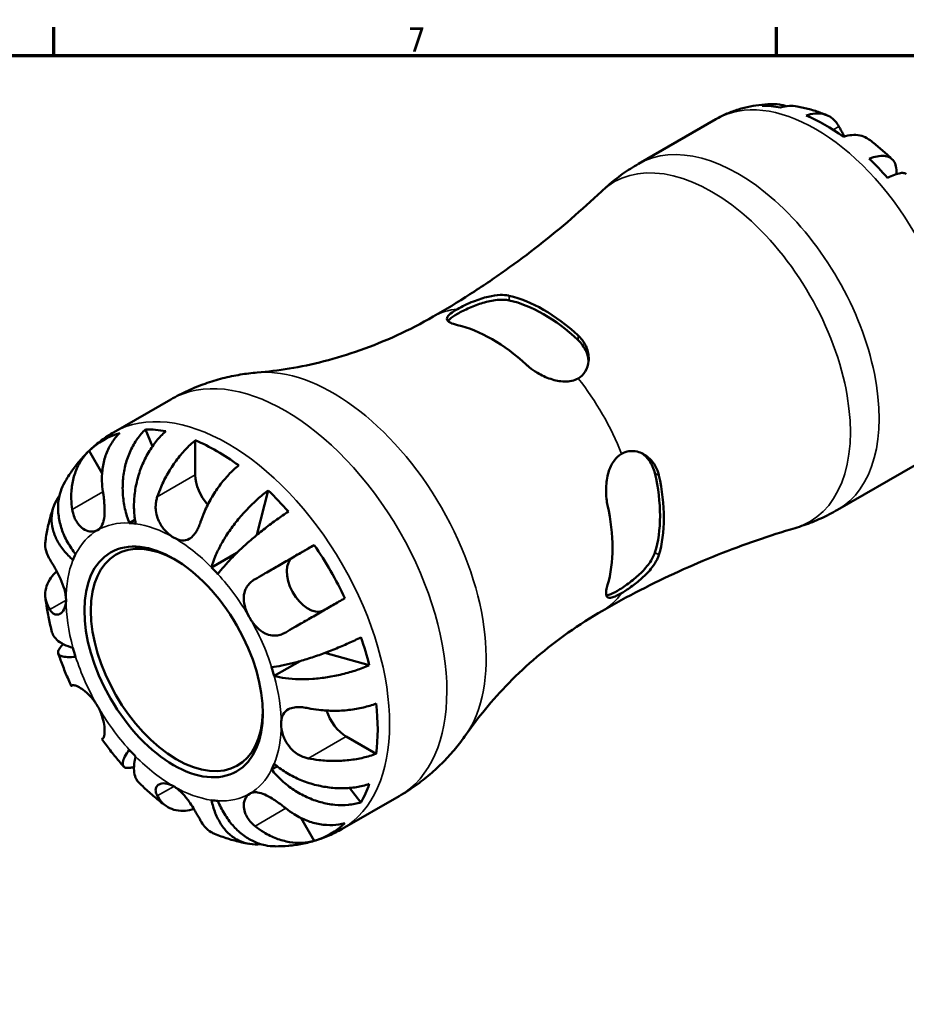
# Model space of a CAD drawing. Header units: millimetres. Extents: x -69 to 666, y 0 to 420.
# Tile 5 of 6: x 442 to 533, y 313 to 414. Entities that reach past the tile are written whole.
import ezdxf

# ---------------------------------------------------------------- set-up
doc = ezdxf.new("R2010")
doc.units = ezdxf.units.MM
for name, color, linetype, lineweight in [('Border (ISO)', 7, 'Continuous', 70), ('Visible (ISO)', 7, 'Continuous', 50), ('Visible Narrow (ISO)', 7, 'Continuous', 35)]:
    doc.layers.add(name, color=color, linetype=linetype, lineweight=lineweight)
doc.styles.add('Note Text (ISO)', font='tahoma.ttf')

# ---------------------------------------------------------------- blocks, each defined once
blk = doc.blocks.new('Borders Default Border')
at = {"layer": 'Border (ISO)'}
for p, q in [((445.5, 410), (445.5, 412.9)), ((519.75, 410), (519.75, 412.9))]:
    blk.add_line(p, q, dxfattribs=at)
at = {"layer": 'Border (ISO)', "flags": 128}
blk.add_lwpolyline([(10, 10), (10, 410), (584, 410), (584, 10), (10, 10)], dxfattribs=at)
at = {"layer": 'Border (ISO)', "color": 232, "true_color": 0xca0064, "insert": (481.85, 410.4), "char_height": 2.5, "attachment_point": 7, "style": 'Note Text (ISO)'}
blk.add_mtext('7', dxfattribs=at)

msp = doc.modelspace()

# ---------------------------------------------------------------- linework, layer by layer
at = {"layer": 'Visible (ISO)'}
for p, q in [((505.561, 398.875), (513.527, 403.463)), ((451.66, 371.298), (457.541, 374.685)), ((455.633, 369.855), (454.942, 371.61)), ((460.047, 366.924), (460.047, 370.482)), ((450.474, 367.089), (449.135, 369.407)), ((526.021, 363.345), (533.987, 367.933)), ((466.371, 360.77), (467.545, 365.34)), ((453.267, 361.988), (453.85, 362.324)), ((470.086, 358.468), (472.263, 359.731)), ((461.718, 357.433), (464.317, 358.929)), ((477.914, 347.379), (473.345, 348.644)), ((468.157, 346.282), (470.807, 347.808)), ((478.627, 338.299), (475.55, 340.072)), ((467.886, 336.666), (468.471, 337.003)), ((477.06, 333.299), (475.879, 334.784)), ((475.115, 330.569), (480.996, 333.955)), ((472.263, 329.349), (470.912, 331.688))]:
    msp.add_line(p, q, dxfattribs=at)
for centre, major_axis, start_param, end_param in [((524.712, 386.247), (-10.162, 17.647), 5.8224461, 5.9623938), ((524.712, 386.247), (-10.162, 17.647), 5.3667399, 5.6327018), ((524.712, 386.247), (-10.162, 17.647), 5.0370479, 5.1769956), ((495.826, 369.613), (8.719, -15.141), 2.0679082, 2.6483482), ((495.826, 369.613), (8.44, -14.656), 2.0579944, 2.658262), ((490.523, 366.559), (-8.741, 15.179), 5.2102455, 5.7891962), ((462.274, 350.292), (-11.648, 20.227), 6.1497497, 6.4204884), ((462.274, 350.292), (-11.648, 20.227), 5.8247609, 5.9600789), ((462.274, 350.292), (11.648, -20.227), 2.2227589, 2.4934975), ((495.826, 369.613), (8.44, -14.656), 0.487198, 1.0874657), ((462.274, 365.641), (-1.572, 2.73), 0.7873319, 1.9174887), ((495.826, 369.613), (8.719, -15.141), 0.4971118, 1.0775519), ((462.274, 350.292), (11.648, -20.227), 1.8977701, 2.0330881), ((490.523, 366.559), (-8.741, 15.179), 3.6394492, 4.2183999), ((457.819, 347.727), (-7.797, 13.54), 5.8604145, 5.9244254), ((458.152, 347.918), (6.238, -10.832), 2.3728165, 7.0519615), ((462.274, 350.292), (11.648, -20.227), 1.4373607, 1.7080994), ((457.819, 347.727), (-7.797, 13.54), 0.3626273, 0.4266383), ((471.661, 355.74), (1.572, -2.73), 3.1435264, 6.218993), ((457.819, 347.727), (7.797, -13.54), 1.9334237, 1.9974346), ((462.274, 350.292), (11.648, -20.227), 1.1123719, 1.24769), ((457.819, 347.727), (-7.797, 13.54), 1.1480255, 1.2120364), ((457.819, 347.727), (7.797, -13.54), 1.1480255, 1.2120364), ((462.274, 350.292), (11.648, -20.227), 0.6519625, 0.9227012), ((475.55, 342.647), (-1.572, 2.73), 1.2206938, 2.3581282), ((457.819, 347.727), (-7.797, 13.54), 1.9334237, 1.9974346), ((457.819, 347.727), (7.797, -13.54), 0.3626273, 0.4266383), ((462.274, 350.292), (11.648, -20.227), 0.3269738, 0.4622918), ((457.819, 347.727), (7.797, -13.54), 5.8604145, 5.9244254), ((462.274, 350.292), (11.648, -20.227), 6.1497497, 6.4204884)]:
    msp.add_ellipse(centre, major_axis=major_axis, ratio=0.5780931, start_param=start_param, end_param=end_param, dxfattribs=at)
msp.add_ellipse((457.819, 347.727), major_axis=(6.472, -11.24), ratio=0.5780931, dxfattribs=at)
for points, knots in [([(513.527, 403.463), (513.892, 403.673), (514.27, 403.863), (515.04, 404.199), (515.434, 404.345), (516.229, 404.593), (516.631, 404.695), (517.437, 404.854), (517.841, 404.913), (518.645, 404.989), (519.045, 405.007), (519.441, 405.006)], [5.49972085, 5.49972085, 5.49972085, 5.49972085, 5.56419569, 5.56419569, 5.62867052, 5.62867052, 5.69314535, 5.69314535, 5.75762018, 5.75762018, 5.82209502, 5.82209502, 5.82209502, 5.82209502]), ([(518.285, 404.846), (518.622, 404.942), (518.969, 404.993), (519.619, 405.015), (519.981, 404.986), (520.479, 404.88), (520.618, 404.842), (520.755, 404.799)], [0.12805907, 0.12805907, 0.12805907, 0.12805907, 0.24966142, 0.24966142, 0.37464501, 0.37464501, 0.42355503, 0.42355503, 0.42355503, 0.42355503]), ([(521.873, 404.777), (521.607, 404.826), (521.336, 404.842), (520.789, 404.816), (520.467, 404.763), (520.145, 404.666)], [3.65637917, 3.65637917, 3.65637917, 3.65637917, 3.76216181, 3.76216181, 3.88376415, 3.88376415, 3.88376415, 3.88376415]), ([(521.873, 404.777), (522.086, 404.738), (522.297, 404.693), (522.715, 404.597), (522.922, 404.544), (523.333, 404.43), (523.536, 404.369), (523.939, 404.239), (524.139, 404.171), (524.534, 404.026), (524.73, 403.95), (524.924, 403.871)], [5.95728662, 5.95728662, 5.95728662, 5.95728662, 5.99381283, 5.99381283, 6.03033905, 6.03033905, 6.06686527, 6.06686527, 6.10339149, 6.10339149, 6.13991771, 6.13991771, 6.13991771, 6.13991771]), ([(522.802, 403.848), (523.107, 403.951), (523.404, 404.013), (523.939, 404.064), (524.225, 404.054), (524.759, 403.947), (525.006, 403.849), (525.424, 403.604), (525.631, 403.434), (525.94, 403.074), (526.055, 402.903), (526.151, 402.724)], [0.12806551, 0.12806551, 0.12806551, 0.12806551, 0.24899267, 0.24899267, 0.37404698, 0.37404698, 0.49910128, 0.49910128, 0.62515051, 0.62515051, 0.71634653, 0.71634653, 0.71634653, 0.71634653]), ([(526.151, 402.724), (526.188, 402.655), (526.228, 402.581), (526.334, 402.387), (526.403, 402.264), (526.559, 401.993), (526.644, 401.847), (526.739, 401.694), (526.74, 401.691), (526.742, 401.688)], [-0.4355952, -0.4355952, -0.4355952, -0.4355952, -0.39876116, -0.39876116, -0.34493495, -0.34493495, -0.28835147, -0.28835147, -0.28733732, -0.28733732, -0.28733732, -0.28733732]), ([(529.245, 401.387), (529.175, 401.439), (529.104, 401.487), (528.825, 401.65), (528.577, 401.748), (528.043, 401.855), (527.758, 401.865), (527.222, 401.814), (526.925, 401.752), (526.621, 401.649)], [3.50656762, 3.50656762, 3.50656762, 3.50656762, 3.54951246, 3.54951246, 3.67456676, 3.67456676, 3.79962107, 3.79962107, 3.92054823, 3.92054823, 3.92054823, 3.92054823]), ([(529.245, 401.387), (529.413, 401.261), (529.579, 401.133), (529.907, 400.873), (530.07, 400.74), (530.393, 400.47), (530.552, 400.333), (530.868, 400.054), (531.025, 399.913), (531.334, 399.626), (531.488, 399.48), (531.639, 399.332)], [0.14877042, 0.14877042, 0.14877042, 0.14877042, 0.18545561, 0.18545561, 0.22214081, 0.22214081, 0.258826, 0.258826, 0.29551119, 0.29551119, 0.33219639, 0.33219639, 0.33219639, 0.33219639]), ([(529.278, 399.406), (529.569, 399.521), (529.844, 399.602), (530.325, 399.694), (530.574, 399.712), (531.018, 399.671), (531.214, 399.612), (531.526, 399.445), (531.671, 399.321), (531.894, 399.005), (531.973, 398.811), (532.062, 398.409), (532.081, 398.162), (532.063, 397.866), (532.061, 397.843), (532.059, 397.82)], [0.12805907, 0.12805907, 0.12805907, 0.12805907, 0.24966142, 0.24966142, 0.37464501, 0.37464501, 0.49962861, 0.49962861, 0.62488316, 0.62488316, 0.7501377, 0.7501377, 0.87584016, 0.87584016, 0.8863011, 0.8863011, 0.8863011, 0.8863011]), ([(501.758, 396.042), (501.982, 396.255), (502.213, 396.464), (502.688, 396.873), (502.931, 397.073), (503.429, 397.464), (503.684, 397.654), (504.204, 398.024), (504.469, 398.203), (505.009, 398.548), (505.283, 398.715), (505.561, 398.875)], [5.36178685, 5.36178685, 5.36178685, 5.36178685, 5.38937365, 5.38937365, 5.41696045, 5.41696045, 5.44454725, 5.44454725, 5.47213405, 5.47213405, 5.49972085, 5.49972085, 5.49972085, 5.49972085]), ([(533.079, 397.814), (533.034, 397.865), (532.971, 397.9), (532.793, 397.946), (532.65, 397.95), (532.298, 397.894), (532.088, 397.835), (531.664, 397.682), (531.413, 397.576), (531.138, 397.444)], [3.42045098, 3.42045098, 3.42045098, 3.42045098, 3.51219461, 3.51219461, 3.63717821, 3.63717821, 3.76216181, 3.76216181, 3.88376415, 3.88376415, 3.88376415, 3.88376415]), ([(501.758, 396.042), (500.762, 395.099), (499.73, 394.165), (497.598, 392.326), (496.499, 391.421), (494.239, 389.649), (493.078, 388.782), (490.703, 387.094), (489.489, 386.274), (487.015, 384.688), (485.756, 383.922), (484.479, 383.187)], [5.36178685, 5.36178685, 5.36178685, 5.36178685, 5.38937365, 5.38937365, 5.41696045, 5.41696045, 5.44454725, 5.44454725, 5.47213405, 5.47213405, 5.49972085, 5.49972085, 5.49972085, 5.49972085]), ([(486.987, 383.969), (487.212, 384.098), (487.463, 384.23), (488.017, 384.497), (488.318, 384.629), (489.126, 384.949), (489.641, 385.118), (490.57, 385.336), (490.988, 385.398), (491.668, 385.422), (491.943, 385.405), (492.224, 385.351), (492.258, 385.344), (492.291, 385.337)], [-0.69954665, -0.69954665, -0.69954665, -0.69954665, -0.60389271, -0.60389271, -0.50384936, -0.50384936, -0.34210031, -0.34210031, -0.20298181, -0.20298181, -0.09712553, -0.09712553, -0.082493, -0.082493, -0.082493, -0.082493]), ([(486.001, 382.73), (486.046, 382.791), (486.105, 382.855), (486.367, 383.094), (486.652, 383.288), (486.987, 383.481), (487.323, 383.674), (487.743, 383.887), (488.647, 384.28), (489.13, 384.46), (490.059, 384.738), (490.569, 384.851), (491.512, 384.949), (491.945, 384.933), (492.291, 384.858)], [-0.19768387, -0.19768387, -0.19768387, -0.19768387, -0.14225491, -0.14225491, 0, 0, 0, 0.14225491, 0.14225491, 0.28450983, 0.28450983, 0.43787563, 0.43787563, 0.59124142, 0.59124142, 0.59124142, 0.59124142]), ([(486.987, 382.32), (486.828, 382.357), (486.684, 382.397), (486.351, 382.508), (486.191, 382.583), (485.921, 382.779), (485.86, 382.905), (485.94, 383.179), (486.06, 383.325), (486.448, 383.638), (486.69, 383.797), (486.987, 383.969)], [-0.61723143, -0.61723143, -0.61723143, -0.61723143, -0.54682447, -0.54682447, -0.43221861, -0.43221861, -0.27096832, -0.27096832, -0.12637431, -0.12637431, -0.00001414, -0.00001414, -0.00001414, -0.00001414]), ([(484.479, 383.187), (483.268, 382.489), (482.024, 381.848), (479.513, 380.695), (478.246, 380.183), (475.729, 379.294), (474.48, 378.916), (472.039, 378.291), (470.848, 378.043), (468.556, 377.663), (467.455, 377.53), (466.413, 377.445)], [5.49972085, 5.49972085, 5.49972085, 5.49972085, 5.55296885, 5.55296885, 5.60621685, 5.60621685, 5.65946485, 5.65946485, 5.71271285, 5.71271285, 5.76596085, 5.76596085, 5.76596085, 5.76596085]), ([(499.362, 381.265), (499.519, 381.12), (499.661, 380.964), (499.997, 380.522), (500.161, 380.221), (500.427, 379.485), (500.488, 379.042), (500.413, 378.228), (500.294, 377.856), (499.907, 377.252), (499.663, 377.016), (499.362, 376.843)], [-0.61595545, -0.61595545, -0.61595545, -0.61595545, -0.54653099, -0.54653099, -0.42998609, -0.42998609, -0.27231099, -0.27231099, -0.1277421, -0.1277421, -0.0000123, -0.0000123, -0.0000123, -0.0000123]), ([(499.362, 380.786), (499.707, 380.463), (499.999, 380.062), (500.334, 379.303), (500.42, 378.958), (500.449, 378.627)], [0.57176683, 0.57176683, 0.57176683, 0.57176683, 0.72513263, 0.72513263, 0.84241431, 0.84241431, 0.84241431, 0.84241431]), ([(499.362, 376.843), (499.166, 376.73), (498.95, 376.647), (498.476, 376.537), (498.22, 376.513), (497.498, 376.528), (497.02, 376.625), (496.082, 376.939), (495.622, 377.155), (494.895, 377.588), (494.613, 377.784), (494.252, 378.076), (494.153, 378.161), (494.058, 378.248)], [-0.76134459, -0.76134459, -0.76134459, -0.76134459, -0.67794297, -0.67794297, -0.59109373, -0.59109373, -0.44000932, -0.44000932, -0.28961816, -0.28961816, -0.18490303, -0.18490303, -0.1431242, -0.1431242, -0.1431242, -0.1431242]), ([(457.541, 374.685), (458.104, 375.009), (458.683, 375.307), (459.858, 375.847), (460.455, 376.088), (461.656, 376.513), (462.26, 376.696), (463.464, 377.004), (464.064, 377.129), (465.25, 377.326), (465.837, 377.398), (466.413, 377.445)], [5.49972085, 5.49972085, 5.49972085, 5.49972085, 5.55296885, 5.55296885, 5.60621685, 5.60621685, 5.65946485, 5.65946485, 5.71271285, 5.71271285, 5.76596085, 5.76596085, 5.76596085, 5.76596085]), ([(446.628, 366.174), (446.857, 366.578), (447.108, 366.976), (447.653, 367.752), (447.947, 368.13), (448.581, 368.858), (448.919, 369.209), (449.638, 369.875), (450.018, 370.19), (450.814, 370.778), (451.23, 371.05), (451.66, 371.298)], [5.17100793, 5.17100793, 5.17100793, 5.17100793, 5.23675052, 5.23675052, 5.3024931, 5.3024931, 5.36823568, 5.36823568, 5.43397827, 5.43397827, 5.49972085, 5.49972085, 5.49972085, 5.49972085]), ([(452.285, 371.235), (451.98, 370.939), (451.709, 370.602), (451.267, 369.92), (451.058, 369.51), (450.732, 368.636), (450.615, 368.17), (450.477, 367.289), (450.443, 366.792), (450.468, 365.928), (450.503, 365.565), (450.557, 365.217)], [0.14942955, 0.14942955, 0.14942955, 0.14942955, 0.29145476, 0.29145476, 0.43786333, 0.43786333, 0.58427191, 0.58427191, 0.73087765, 0.73087765, 0.83526212, 0.83526212, 0.83526212, 0.83526212]), ([(453.267, 361.988), (453.091, 362.433), (452.933, 362.939), (452.704, 363.977), (452.633, 364.509), (452.573, 365.482), (452.579, 366.015), (452.678, 367.06), (452.772, 367.573), (453.011, 368.481), (453.178, 368.959), (453.589, 369.854), (453.834, 370.272), (454.328, 370.968), (454.621, 371.31), (454.942, 371.61)], [3.5133937, 3.5133937, 3.5133937, 3.5133937, 3.6601181, 3.6601181, 3.8068425, 3.8068425, 3.9529976, 3.9529976, 4.0991526, 4.0991526, 4.2449679, 4.2449679, 4.3907831, 4.3907831, 4.5326305, 4.5326305, 4.5326305, 4.5326305]), ([(457.003, 371.41), (456.664, 371.112), (456.343, 370.772), (455.782, 370.083), (455.492, 369.67), (454.974, 368.785), (454.745, 368.313), (454.381, 367.417), (454.212, 366.911), (453.951, 365.881), (453.86, 365.358), (453.756, 364.4), (453.734, 363.877), (453.773, 362.858), (453.833, 362.361), (453.92, 361.924)], [0.1494024, 0.1494024, 0.1494024, 0.1494024, 0.2912498, 0.2912498, 0.4370651, 0.4370651, 0.5828803, 0.5828803, 0.7290354, 0.7290354, 0.8751905, 0.8751905, 1.0219149, 1.0219149, 1.1686392, 1.1686392, 1.1686392, 1.1686392]), ([(456.142, 364.675), (456.252, 365.008), (456.383, 365.355), (456.739, 366.182), (456.98, 366.659), (457.465, 367.506), (457.755, 367.955), (458.378, 368.801), (458.713, 369.198), (459.34, 369.862), (459.689, 370.191), (460.047, 370.482)], [3.89240184, 3.89240184, 3.89240184, 3.89240184, 3.99678632, 3.99678632, 4.14339205, 4.14339205, 4.28980063, 4.28980063, 4.43620921, 4.43620921, 4.57823442, 4.57823442, 4.57823442, 4.57823442]), ([(447.407, 363.389), (447.352, 363.742), (447.317, 364.11), (447.293, 364.981), (447.329, 365.479), (447.469, 366.36), (447.587, 366.823), (447.913, 367.693), (448.122, 368.101), (448.563, 368.779), (448.832, 369.113), (449.135, 369.407)], [3.89239507, 3.89239507, 3.89239507, 3.89239507, 3.99831093, 3.99831093, 4.14541915, 4.14541915, 4.2913159, 4.2913159, 4.43721264, 4.43721264, 4.57824766, 4.57824766, 4.57824766, 4.57824766]), ([(502.393, 363.811), (502.346, 364.023), (502.309, 364.243), (502.24, 364.838), (502.225, 365.22), (502.261, 366.141), (502.34, 366.68), (502.619, 367.625), (502.806, 368.038), (503.272, 368.688), (503.532, 368.932), (503.83, 369.104)], [-0.61721715, -0.61721715, -0.61721715, -0.61721715, -0.54682505, -0.54682505, -0.43222771, -0.43222771, -0.27097287, -0.27097287, -0.12637508, -0.12637508, 0, 0, 0, 0]), ([(503.83, 369.104), (504.07, 369.242), (504.327, 369.33), (504.874, 369.406), (505.159, 369.388), (505.86, 369.218), (506.262, 369.001), (506.888, 368.453), (507.131, 368.15), (507.465, 367.538), (507.577, 367.248), (507.656, 366.922), (507.66, 366.903), (507.664, 366.884)], [-0.70710386, -0.70710386, -0.70710386, -0.70710386, -0.60491449, -0.60491449, -0.49731723, -0.49731723, -0.33363543, -0.33363543, -0.19939219, -0.19939219, -0.09632057, -0.09632057, -0.08998324, -0.08998324, -0.08998324, -0.08998324]), ([(505.917, 369.151), (506.191, 368.959), (506.45, 368.71), (506.941, 368.037), (507.143, 367.583), (507.25, 367.122)], [0.31973917, 0.31973917, 0.31973917, 0.31973917, 0.43787563, 0.43787563, 0.59124142, 0.59124142, 0.59124142, 0.59124142]), ([(464.501, 367.917), (464.146, 367.628), (463.8, 367.301), (463.175, 366.641), (462.842, 366.246), (462.219, 365.404), (461.931, 364.957), (461.444, 364.111), (461.201, 363.633), (460.842, 362.799), (460.708, 362.447), (460.597, 362.11)], [0.14941001, 0.14941001, 0.14941001, 0.14941001, 0.29044502, 0.29044502, 0.43634177, 0.43634177, 0.58223851, 0.58223851, 0.72934673, 0.72934673, 0.83526259, 0.83526259, 0.83526259, 0.83526259]), ([(446.628, 366.174), (446.47, 365.893), (446.329, 365.58), (446.091, 364.846), (446.01, 364.417), (445.943, 363.61), (445.951, 363.156), (446.073, 362.239), (446.187, 361.776), (446.473, 360.933), (446.672, 360.476), (447.163, 359.591), (447.454, 359.162), (447.752, 358.787)], [0.31864468, 0.31864468, 0.31864468, 0.31864468, 0.43706507, 0.43706507, 0.58288032, 0.58288032, 0.7290354, 0.7290354, 0.87519047, 0.87519047, 1.02191485, 1.02191485, 1.16863923, 1.16863923, 1.16863923, 1.16863923]), ([(450.557, 365.217), (450.577, 365.088), (450.596, 364.957), (450.642, 364.61), (450.667, 364.394), (450.707, 363.956), (450.721, 363.736), (450.738, 363.226), (450.732, 362.945), (450.673, 362.351), (450.606, 362.061), (450.378, 361.569), (450.215, 361.379), (450.007, 361.258)], [-0.50766593, -0.50766593, -0.50766593, -0.50766593, -0.46718991, -0.46718991, -0.40200215, -0.40200215, -0.33506637, -0.33506637, -0.24300458, -0.24300458, -0.12488859, -0.12488859, 0, 0, 0, 0]), ([(461.718, 357.433), (461.805, 357.77), (461.933, 358.158), (462.265, 358.963), (462.468, 359.38), (462.891, 360.154), (463.149, 360.58), (463.722, 361.429), (464.036, 361.851), (464.643, 362.606), (464.993, 363.009), (465.721, 363.775), (466.099, 364.139), (466.791, 364.754), (467.168, 365.062), (467.545, 365.34)], [3.5133942, 3.5133942, 3.5133942, 3.5133942, 3.6599759, 3.6599759, 3.8065576, 3.8065576, 3.952571, 3.952571, 4.0985843, 4.0985843, 4.244542, 4.244542, 4.3904997, 4.3904997, 4.5326255, 4.5326255, 4.5326255, 4.5326255]), ([(447.482, 358.188), (447.147, 358.481), (446.815, 358.82), (446.245, 359.531), (446.008, 359.903), (445.654, 360.595), (445.505, 360.98), (445.316, 361.749), (445.277, 362.134), (445.292, 362.827), (445.347, 363.198), (445.566, 363.91), (445.73, 364.25), (445.974, 364.629), (446.034, 364.713), (446.098, 364.798)], [3.51339372, 3.51339372, 3.51339372, 3.51339372, 3.6601181, 3.6601181, 3.80684248, 3.80684248, 3.95299756, 3.95299756, 4.09915263, 4.09915263, 4.24496788, 4.24496788, 4.39078313, 4.39078313, 4.43245866, 4.43245866, 4.43245866, 4.43245866]), ([(457.819, 360.501), (457.642, 360.603), (457.465, 360.729), (457.106, 361.039), (456.925, 361.227), (456.519, 361.745), (456.317, 362.096), (456.084, 362.734), (456.021, 363), (455.972, 363.445), (455.967, 363.619), (455.984, 363.953), (456.003, 364.112), (456.062, 364.406), (456.098, 364.542), (456.142, 364.675)], [0, 0, 0, 0, 0.07514839, 0.07514839, 0.15775683, 0.15775683, 0.27887104, 0.27887104, 0.36056434, 0.36056434, 0.41315921, 0.41315921, 0.46174689, 0.46174689, 0.50485698, 0.50485698, 0.50485698, 0.50485698]), ([(444.655, 360.158), (444.688, 360.397), (444.725, 360.635), (444.808, 361.11), (444.855, 361.348), (444.958, 361.823), (445.014, 362.06), (445.137, 362.533), (445.204, 362.769), (445.348, 363.241), (445.425, 363.476), (445.508, 363.71)], [4.85845831, 4.85845831, 4.85845831, 4.85845831, 4.89492409, 4.89492409, 4.93138986, 4.93138986, 4.96785564, 4.96785564, 5.00432142, 5.00432142, 5.04078719, 5.04078719, 5.04078719, 5.04078719]), ([(450.007, 361.258), (449.897, 361.194), (449.775, 361.151), (449.506, 361.104), (449.358, 361.104), (448.985, 361.167), (448.758, 361.257), (448.341, 361.534), (448.152, 361.713), (447.874, 362.084), (447.773, 362.253), (447.605, 362.617), (447.537, 362.808), (447.453, 363.132), (447.427, 363.26), (447.407, 363.389)], [0, 0, 0, 0, 0.06608139, 0.06608139, 0.13667451, 0.13667451, 0.23873403, 0.23873403, 0.33457773, 0.33457773, 0.40157847, 0.40157847, 0.46685307, 0.46685307, 0.50745344, 0.50745344, 0.50745344, 0.50745344]), ([(469.606, 363.165), (469.212, 362.908), (468.808, 362.63), (468.049, 362.086), (467.627, 361.771), (466.792, 361.119), (466.38, 360.782), (465.647, 360.159), (465.258, 359.816), (464.524, 359.136), (464.179, 358.799), (463.592, 358.198), (463.295, 357.878), (462.773, 357.273), (462.547, 356.988), (462.372, 356.744)], [0.1494024, 0.1494024, 0.1494024, 0.1494024, 0.2912498, 0.2912498, 0.4370651, 0.4370651, 0.5828803, 0.5828803, 0.7290354, 0.7290354, 0.8751905, 0.8751905, 1.0219149, 1.0219149, 1.1686392, 1.1686392, 1.1686392, 1.1686392]), ([(526.021, 363.345), (525.743, 363.185), (525.461, 363.032), (524.891, 362.739), (524.604, 362.6), (524.023, 362.335), (523.731, 362.21), (523.143, 361.976), (522.847, 361.866), (522.255, 361.661), (521.958, 361.566), (521.662, 361.478)], [2.3581282, 2.3581282, 2.3581282, 2.3581282, 2.385715, 2.385715, 2.4133018, 2.4133018, 2.4408886, 2.4408886, 2.4684754, 2.4684754, 2.49606221, 2.49606221, 2.49606221, 2.49606221]), ([(460.597, 362.11), (460.592, 362.098), (460.588, 362.085), (460.527, 361.903), (460.463, 361.739), (460.333, 361.449), (460.269, 361.321), (460.117, 361.057), (460.028, 360.925), (459.771, 360.609), (459.594, 360.456), (459.178, 360.234), (458.937, 360.187), (458.404, 360.23), (458.114, 360.331), (457.819, 360.501)], [-0.51072287, -0.51072287, -0.51072287, -0.51072287, -0.50653573, -0.50653573, -0.4498196, -0.4498196, -0.40070764, -0.40070764, -0.34173664, -0.34173664, -0.24159774, -0.24159774, -0.12498377, -0.12498377, 0, 0, 0, 0]), ([(501.87, 352.986), (503.147, 353.722), (504.442, 354.426), (507.055, 355.77), (508.374, 356.408), (511.026, 357.615), (512.358, 358.184), (515.025, 359.249), (516.36, 359.746), (519.02, 360.666), (520.346, 361.09), (521.662, 361.478)], [2.3581282, 2.3581282, 2.3581282, 2.3581282, 2.385715, 2.385715, 2.4133018, 2.4133018, 2.4408886, 2.4408886, 2.4684754, 2.4684754, 2.49606221, 2.49606221, 2.49606221, 2.49606221]), ([(444.656, 360.158), (444.638, 360.032), (444.63, 359.907), (444.632, 359.505), (444.682, 359.197), (444.865, 358.678), (444.969, 358.464), (445.093, 358.264)], [0.51983785, 0.51983785, 0.51983785, 0.51983785, 0.58223851, 0.58223851, 0.72934673, 0.72934673, 0.83526259, 0.83526259, 0.83526259, 0.83526259]), ([(466.182, 356.219), (466.46, 356.38), (466.762, 356.555), (467.504, 356.984), (467.954, 357.244), (468.787, 357.725), (469.248, 357.991), (470.166, 358.521), (470.624, 358.785), (471.432, 359.252), (471.856, 359.496), (472.263, 359.731)], [3.89239507, 3.89239507, 3.89239507, 3.89239507, 3.99831093, 3.99831093, 4.14541915, 4.14541915, 4.2913159, 4.2913159, 4.43721264, 4.43721264, 4.57824766, 4.57824766, 4.57824766, 4.57824766]), ([(445.093, 358.264), (445.142, 358.185), (445.194, 358.101), (445.328, 357.879), (445.413, 357.736), (445.595, 357.421), (445.692, 357.249), (445.928, 356.812), (446.067, 356.542), (446.358, 355.905), (446.501, 355.541), (446.711, 354.799), (446.771, 354.429), (446.771, 354.089)], [-0.50816407, -0.50816407, -0.50816407, -0.50816407, -0.46460526, -0.46460526, -0.40154747, -0.40154747, -0.3356183, -0.3356183, -0.24286964, -0.24286964, -0.12490659, -0.12490659, 0, 0, 0, 0]), ([(507.25, 358.947), (507.143, 358.609), (506.941, 358.225), (506.386, 357.455), (506.033, 357.07), (505.328, 356.405), (504.931, 356.075), (504.138, 355.49), (503.743, 355.233), (503.073, 354.847), (502.762, 354.698), (502.422, 354.592), (502.336, 354.573), (502.26, 354.565)], [0.57176765, 0.57176765, 0.57176765, 0.57176765, 0.72513345, 0.72513345, 0.87849925, 0.87849925, 1.02075416, 1.02075416, 1.16300908, 1.16300908, 1.30526399, 1.30526399, 1.36113978, 1.36113978, 1.36113978, 1.36113978]), ([(507.664, 358.708), (507.617, 358.553), (507.553, 358.393), (507.338, 357.961), (507.16, 357.685), (506.657, 357.037), (506.303, 356.667), (505.558, 355.997), (505.176, 355.694), (504.458, 355.181), (504.131, 354.97), (503.83, 354.797)], [-0.61594929, -0.61594929, -0.61594929, -0.61594929, -0.54626005, -0.54626005, -0.43052578, -0.43052578, -0.2724768, -0.2724768, -0.12776378, -0.12776378, 0, 0, 0, 0]), ([(445.093, 353.113), (444.969, 353.313), (444.865, 353.527), (444.682, 354.046), (444.632, 354.354), (444.629, 354.917), (444.675, 355.223), (444.88, 355.822), (445.037, 356.115), (445.378, 356.591), (445.576, 356.817), (445.809, 357.033)], [3.89239507, 3.89239507, 3.89239507, 3.89239507, 3.99831093, 3.99831093, 4.14541915, 4.14541915, 4.2913159, 4.2913159, 4.43721264, 4.43721264, 4.55920995, 4.55920995, 4.55920995, 4.55920995]), ([(465.632, 352.26), (465.522, 352.451), (465.423, 352.648), (465.249, 353.062), (465.175, 353.278), (465.044, 353.805), (465.009, 354.111), (465.041, 354.682), (465.101, 354.942), (465.284, 355.35), (465.381, 355.505), (465.612, 355.788), (465.744, 355.913), (465.983, 356.096), (466.08, 356.16), (466.182, 356.219)], [0, 0, 0, 0, 0.06608139, 0.06608139, 0.13667451, 0.13667451, 0.23873403, 0.23873403, 0.33457773, 0.33457773, 0.40157847, 0.40157847, 0.46685307, 0.46685307, 0.50745344, 0.50745344, 0.50745344, 0.50745344]), ([(503.83, 354.797), (503.634, 354.684), (503.453, 354.589), (503.121, 354.435), (502.972, 354.379), (502.624, 354.288), (502.468, 354.299), (502.271, 354.461), (502.228, 354.611), (502.24, 354.977), (502.268, 355.159), (502.341, 355.454), (502.365, 355.543), (502.393, 355.636)], [-0.76134448, -0.76134448, -0.76134448, -0.76134448, -0.67792823, -0.67792823, -0.59107768, -0.59107768, -0.43999316, -0.43999316, -0.28960745, -0.28960745, -0.18489731, -0.18489731, -0.14312419, -0.14312419, -0.14312419, -0.14312419]), ([(445.326, 350.784), (445.266, 351.018), (445.208, 351.253), (445.1, 351.724), (445.048, 351.959), (444.952, 352.431), (444.907, 352.668), (444.823, 353.141), (444.784, 353.378), (444.712, 353.853), (444.679, 354.091), (444.65, 354.328)], [4.37732331, 4.37732331, 4.37732331, 4.37732331, 4.41396062, 4.41396062, 4.45059793, 4.45059793, 4.48723525, 4.48723525, 4.52387256, 4.52387256, 4.56050988, 4.56050988, 4.56050988, 4.56050988]), ([(446.771, 354.089), (446.771, 353.91), (446.754, 353.74), (446.689, 353.416), (446.637, 353.264), (446.457, 352.901), (446.299, 352.735), (445.998, 352.587), (445.866, 352.569), (445.64, 352.61), (445.547, 352.65), (445.368, 352.772), (445.283, 352.854), (445.166, 353.003), (445.129, 353.056), (445.093, 353.113)], [-2.17667965, -2.17667965, -2.17667965, -2.17667965, -2.11086653, -2.11086653, -2.04055216, -2.04055216, -1.91738302, -1.91738302, -1.82942275, -1.82942275, -1.76558177, -1.76558177, -1.70117883, -1.70117883, -1.66961913, -1.66961913, -1.66961913, -1.66961913]), ([(475.413, 354.275), (475.006, 354.04), (474.582, 353.796), (473.774, 353.329), (473.316, 353.065), (472.398, 352.535), (471.937, 352.269), (471.104, 351.788), (470.654, 351.528), (469.912, 351.099), (469.61, 350.924), (469.332, 350.763)], [0.14941001, 0.14941001, 0.14941001, 0.14941001, 0.29044502, 0.29044502, 0.43634177, 0.43634177, 0.58223851, 0.58223851, 0.72934673, 0.72934673, 0.83526259, 0.83526259, 0.83526259, 0.83526259]), ([(487.836, 340.243), (488.433, 341.101), (489.1, 341.987), (490.58, 343.778), (491.392, 344.684), (493.158, 346.482), (494.111, 347.373), (496.144, 349.103), (497.223, 349.942), (499.48, 351.535), (500.659, 352.289), (501.87, 352.986)], [2.0918882, 2.0918882, 2.0918882, 2.0918882, 2.1451362, 2.1451362, 2.1983842, 2.1983842, 2.2516322, 2.2516322, 2.3048802, 2.3048802, 2.3581282, 2.3581282, 2.3581282, 2.3581282]), ([(469.332, 350.763), (469.23, 350.704), (469.126, 350.652), (468.849, 350.536), (468.674, 350.484), (468.315, 350.425), (468.132, 350.418), (467.698, 350.462), (467.452, 350.534), (466.909, 350.799), (466.624, 351.016), (466.086, 351.566), (465.84, 351.9), (465.632, 352.26)], [-0.50766593, -0.50766593, -0.50766593, -0.50766593, -0.46718991, -0.46718991, -0.40200215, -0.40200215, -0.33506637, -0.33506637, -0.24300458, -0.24300458, -0.12488859, -0.12488859, 0, 0, 0, 0]), ([(445.326, 350.784), (445.347, 350.704), (445.375, 350.624), (445.505, 350.343), (445.654, 350.152), (446.008, 349.83), (446.245, 349.668), (446.815, 349.385), (447.147, 349.264), (447.482, 349.171)], [0.67339755, 0.67339755, 0.67339755, 0.67339755, 0.7290354, 0.7290354, 0.87519047, 0.87519047, 1.02191485, 1.02191485, 1.16863923, 1.16863923, 1.16863923, 1.16863923]), ([(467.886, 347.193), (468.184, 347.224), (468.544, 347.278), (469.328, 347.43), (469.752, 347.527), (470.566, 347.737), (471.029, 347.868), (471.985, 348.165), (472.476, 348.33), (473.382, 348.654), (473.88, 348.843), (474.862, 349.239), (475.346, 349.447), (476.197, 349.832), (476.64, 350.042), (477.06, 350.255)], [3.5133937, 3.5133937, 3.5133937, 3.5133937, 3.6601181, 3.6601181, 3.8068425, 3.8068425, 3.9529976, 3.9529976, 4.0991526, 4.0991526, 4.2449679, 4.2449679, 4.3907831, 4.3907831, 4.5326305, 4.5326305, 4.5326305, 4.5326305]), ([(447.752, 348.26), (447.454, 348.229), (447.163, 348.214), (446.672, 348.232), (446.473, 348.264), (446.187, 348.358), (446.073, 348.428), (445.951, 348.612), (445.943, 348.724), (446.01, 348.96), (446.091, 349.105), (446.297, 349.356), (446.387, 349.451), (446.488, 349.548)], [3.51339416, 3.51339416, 3.51339416, 3.51339416, 3.66011854, 3.66011854, 3.80684293, 3.80684293, 3.952998, 3.952998, 4.09915307, 4.09915307, 4.24496832, 4.24496832, 4.32708591, 4.32708591, 4.32708591, 4.32708591]), ([(447.304, 345.262), (447.203, 345.48), (447.105, 345.699), (446.912, 346.139), (446.819, 346.36), (446.636, 346.804), (446.548, 347.026), (446.375, 347.473), (446.291, 347.697), (446.129, 348.146), (446.05, 348.371), (445.974, 348.597)], [4.0834625, 4.0834625, 4.0834625, 4.0834625, 4.11929666, 4.11929666, 4.15513082, 4.15513082, 4.19096499, 4.19096499, 4.22679915, 4.22679915, 4.26263331, 4.26263331, 4.26263331, 4.26263331]), ([(477.914, 347.379), (477.486, 347.193), (477.029, 347.021), (476.15, 346.73), (475.646, 346.584), (474.619, 346.337), (474.095, 346.236), (473.137, 346.087), (472.615, 346.025), (471.594, 345.953), (471.096, 345.942), (470.215, 345.962), (469.752, 345.994), (468.891, 346.108), (468.491, 346.189), (468.157, 346.282)], [0.1494079, 0.1494079, 0.1494079, 0.1494079, 0.2915337, 0.2915337, 0.4374914, 0.4374914, 0.5834491, 0.5834491, 0.7294624, 0.7294624, 0.8754758, 0.8754758, 1.0220575, 1.0220575, 1.1686392, 1.1686392, 1.1686392, 1.1686392]), ([(447.44, 345.337), (447.425, 345.329), (447.411, 345.321), (447.329, 345.274), (447.293, 345.255), (447.317, 345.27), (447.352, 345.291), (447.407, 345.323)], [0.55692836, 0.55692836, 0.55692836, 0.55692836, 0.58223851, 0.58223851, 0.72934673, 0.72934673, 0.83526259, 0.83526259, 0.83526259, 0.83526259]), ([(447.407, 345.323), (447.427, 345.335), (447.453, 345.342), (447.537, 345.348), (447.605, 345.338), (447.773, 345.287), (447.874, 345.246), (448.146, 345.109), (448.326, 344.999), (448.767, 344.677), (449.031, 344.447), (449.55, 343.885), (449.799, 343.553), (450.007, 343.193)], [-0.50766593, -0.50766593, -0.50766593, -0.50766593, -0.46718991, -0.46718991, -0.40200215, -0.40200215, -0.33506637, -0.33506637, -0.24300458, -0.24300458, -0.12488859, -0.12488859, 0, 0, 0, 0]), ([(450.007, 343.193), (450.117, 343.002), (450.215, 342.805), (450.391, 342.392), (450.467, 342.177), (450.616, 341.66), (450.672, 341.366), (450.732, 340.849), (450.738, 340.627), (450.721, 340.315), (450.707, 340.207), (450.667, 340.034), (450.642, 339.97), (450.596, 339.899), (450.577, 339.879), (450.557, 339.868)], [0, 0, 0, 0, 0.06608139, 0.06608139, 0.13667451, 0.13667451, 0.23873403, 0.23873403, 0.33457773, 0.33457773, 0.40157847, 0.40157847, 0.46685307, 0.46685307, 0.50745344, 0.50745344, 0.50745344, 0.50745344]), ([(468.868, 341.364), (468.868, 341.544), (468.884, 341.713), (468.951, 342.038), (469.004, 342.191), (469.205, 342.565), (469.39, 342.748), (469.812, 342.965), (470.015, 343.024), (470.408, 343.079), (470.584, 343.087), (470.956, 343.076), (471.15, 343.057), (471.447, 343.012), (471.546, 342.994), (471.645, 342.973)], [-2.17667965, -2.17667965, -2.17667965, -2.17667965, -2.11086653, -2.11086653, -2.04055216, -2.04055216, -1.91738302, -1.91738302, -1.82942275, -1.82942275, -1.76558177, -1.76558177, -1.70117883, -1.70117883, -1.66961913, -1.66961913, -1.66961913, -1.66961913]), ([(471.645, 342.973), (471.992, 342.902), (472.364, 342.842), (473.265, 342.737), (473.801, 342.708), (474.777, 342.706), (475.309, 342.733), (476.349, 342.85), (476.859, 342.941), (477.743, 343.151), (478.199, 343.288), (478.627, 343.45)], [3.89239507, 3.89239507, 3.89239507, 3.89239507, 3.99831093, 3.99831093, 4.14541915, 4.14541915, 4.2913159, 4.2913159, 4.43721264, 4.43721264, 4.57824766, 4.57824766, 4.57824766, 4.57824766]), ([(471.645, 337.823), (471.509, 337.851), (471.373, 337.887), (471.047, 337.998), (470.86, 338.082), (470.492, 338.29), (470.314, 338.415), (469.915, 338.759), (469.711, 338.991), (469.318, 339.57), (469.154, 339.922), (468.925, 340.653), (468.868, 341.024), (468.868, 341.364)], [-0.50816407, -0.50816407, -0.50816407, -0.50816407, -0.46460526, -0.46460526, -0.40154747, -0.40154747, -0.3356183, -0.3356183, -0.24286964, -0.24286964, -0.12490659, -0.12490659, 0, 0, 0, 0]), ([(450.557, 339.868), (450.502, 339.835), (450.467, 339.814), (450.455, 339.807), (450.454, 339.806), (450.454, 339.806)], [3.8924012, 3.8924012, 3.8924012, 3.8924012, 3.99831706, 3.99831706, 4.02089936, 4.02089936, 4.02089936, 4.02089936]), ([(452.678, 336.987), (452.52, 337.166), (452.364, 337.347), (452.056, 337.712), (451.904, 337.896), (451.604, 338.269), (451.455, 338.457), (451.163, 338.837), (451.018, 339.028), (450.733, 339.414), (450.592, 339.609), (450.454, 339.806)], [3.59136484, 3.59136484, 3.59136484, 3.59136484, 3.62719857, 3.62719857, 3.66303231, 3.66303231, 3.69886604, 3.69886604, 3.73469977, 3.73469977, 3.77053351, 3.77053351, 3.77053351, 3.77053351]), ([(487.836, 340.243), (487.506, 339.768), (487.15, 339.297), (486.384, 338.369), (485.975, 337.913), (485.104, 337.027), (484.642, 336.596), (483.672, 335.771), (483.164, 335.375), (482.107, 334.63), (481.559, 334.279), (480.996, 333.955)], [2.0918882, 2.0918882, 2.0918882, 2.0918882, 2.1451362, 2.1451362, 2.1983842, 2.1983842, 2.2516322, 2.2516322, 2.3048802, 2.3048802, 2.3581282, 2.3581282, 2.3581282, 2.3581282]), ([(453.75, 336.945), (453.619, 336.908), (453.495, 336.879), (453.176, 336.829), (453.01, 336.833), (452.771, 336.896), (452.677, 336.962), (452.578, 337.162), (452.573, 337.297), (452.634, 337.594), (452.705, 337.784), (452.934, 338.22), (453.091, 338.466), (453.267, 338.709)], [0.3574434, 0.3574434, 0.3574434, 0.3574434, 0.43749139, 0.43749139, 0.58344911, 0.58344911, 0.72946245, 0.72946245, 0.87547578, 0.87547578, 1.02205752, 1.02205752, 1.16863925, 1.16863925, 1.16863925, 1.16863925]), ([(453.92, 338.02), (453.833, 337.683), (453.773, 337.334), (453.734, 336.697), (453.756, 336.409), (453.86, 335.938), (453.951, 335.713), (454.132, 335.457), (454.188, 335.392), (454.248, 335.333)], [3.51339372, 3.51339372, 3.51339372, 3.51339372, 3.6601181, 3.6601181, 3.80684248, 3.80684248, 3.95299756, 3.95299756, 4.00930474, 4.00930474, 4.00930474, 4.00930474]), ([(478.627, 338.299), (478.199, 338.137), (477.743, 338.001), (476.859, 337.791), (476.349, 337.7), (475.309, 337.582), (474.777, 337.556), (473.801, 337.557), (473.265, 337.586), (472.364, 337.691), (471.992, 337.752), (471.645, 337.823)], [0.14941001, 0.14941001, 0.14941001, 0.14941001, 0.29044502, 0.29044502, 0.43634177, 0.43634177, 0.58223851, 0.58223851, 0.72934673, 0.72934673, 0.83526259, 0.83526259, 0.83526259, 0.83526259]), ([(468.157, 337.265), (468.492, 336.972), (468.891, 336.672), (469.754, 336.13), (470.217, 335.888), (471.099, 335.5), (471.598, 335.317), (472.62, 335.027), (473.143, 334.921), (474.1, 334.788), (474.624, 334.75), (475.65, 334.756), (476.153, 334.799), (477.031, 334.94), (477.486, 335.048), (477.914, 335.191)], [3.5133937, 3.5133937, 3.5133937, 3.5133937, 3.6601181, 3.6601181, 3.8068425, 3.8068425, 3.9529976, 3.9529976, 4.0991526, 4.0991526, 4.2449679, 4.2449679, 4.3907831, 4.3907831, 4.5326305, 4.5326305, 4.5326305, 4.5326305]), ([(477.06, 333.299), (476.64, 333.173), (476.197, 333.091), (475.346, 333.012), (474.862, 333.009), (473.88, 333.102), (473.382, 333.197), (472.476, 333.445), (471.985, 333.62), (471.029, 334.057), (470.566, 334.319), (469.752, 334.858), (469.328, 335.185), (468.544, 335.902), (468.184, 336.291), (467.886, 336.666)], [0.1494024, 0.1494024, 0.1494024, 0.1494024, 0.2912498, 0.2912498, 0.4370651, 0.4370651, 0.5828803, 0.5828803, 0.7290354, 0.7290354, 0.8751905, 0.8751905, 1.0219149, 1.0219149, 1.1686392, 1.1686392, 1.1686392, 1.1686392]), ([(456.981, 332.977), (456.789, 333.121), (456.6, 333.268), (456.224, 333.567), (456.038, 333.719), (455.67, 334.028), (455.488, 334.185), (455.127, 334.505), (454.949, 334.667), (454.595, 334.996), (454.42, 335.163), (454.247, 335.333)], [3.29340955, 3.29340955, 3.29340955, 3.29340955, 3.33005477, 3.33005477, 3.36669999, 3.36669999, 3.40334521, 3.40334521, 3.43999043, 3.43999043, 3.47663565, 3.47663565, 3.47663565, 3.47663565]), ([(456.142, 333.977), (456.098, 334.058), (456.062, 334.139), (455.995, 334.333), (455.974, 334.444), (455.97, 334.657), (455.99, 334.758), (456.088, 334.975), (456.187, 335.078), (456.492, 335.24), (456.715, 335.277), (457.232, 335.222), (457.525, 335.122), (457.819, 334.952)], [-0.50816407, -0.50816407, -0.50816407, -0.50816407, -0.46460526, -0.46460526, -0.40154747, -0.40154747, -0.3356183, -0.3356183, -0.24286964, -0.24286964, -0.12490659, -0.12490659, 0, 0, 0, 0]), ([(457.819, 334.952), (457.974, 334.863), (458.129, 334.755), (458.444, 334.498), (458.602, 334.347), (459.026, 333.894), (459.277, 333.568), (459.674, 332.991), (459.827, 332.75), (460.07, 332.348), (460.165, 332.186), (460.341, 331.877), (460.422, 331.732), (460.531, 331.533), (460.565, 331.471), (460.597, 331.411)], [-2.17667965, -2.17667965, -2.17667965, -2.17667965, -2.11086653, -2.11086653, -2.04055216, -2.04055216, -1.91738302, -1.91738302, -1.82942275, -1.82942275, -1.76558177, -1.76558177, -1.70117883, -1.70117883, -1.66961913, -1.66961913, -1.66961913, -1.66961913]), ([(459.904, 332.621), (459.597, 332.528), (459.299, 332.47), (458.713, 332.415), (458.378, 332.427), (457.755, 332.555), (457.465, 332.67), (456.98, 332.958), (456.739, 333.158), (456.383, 333.575), (456.252, 333.771), (456.142, 333.977)], [0.16834441, 0.16834441, 0.16834441, 0.16834441, 0.29145476, 0.29145476, 0.43786333, 0.43786333, 0.58427191, 0.58427191, 0.73087765, 0.73087765, 0.83526212, 0.83526212, 0.83526212, 0.83526212]), ([(466.182, 330.87), (466.08, 330.952), (465.983, 331.038), (465.744, 331.273), (465.612, 331.428), (465.381, 331.756), (465.284, 331.928), (465.106, 332.346), (465.046, 332.589), (465.004, 333.124), (465.05, 333.402), (465.258, 333.883), (465.424, 334.074), (465.632, 334.195)], [-0.50766593, -0.50766593, -0.50766593, -0.50766593, -0.46718991, -0.46718991, -0.40200215, -0.40200215, -0.33506637, -0.33506637, -0.24300458, -0.24300458, -0.12488859, -0.12488859, 0, 0, 0, 0]), ([(465.632, 334.195), (465.742, 334.259), (465.863, 334.303), (466.134, 334.35), (466.284, 334.351), (466.675, 334.299), (466.922, 334.221), (467.432, 333.997), (467.687, 333.856), (468.131, 333.581), (468.314, 333.459), (468.674, 333.205), (468.849, 333.075), (469.125, 332.862), (469.23, 332.78), (469.332, 332.698)], [0, 0, 0, 0, 0.06608139, 0.06608139, 0.13667451, 0.13667451, 0.23873403, 0.23873403, 0.33457773, 0.33457773, 0.40157847, 0.40157847, 0.46685307, 0.46685307, 0.50745344, 0.50745344, 0.50745344, 0.50745344]), ([(466.781, 329.011), (466.668, 328.997), (466.557, 328.987), (466.099, 328.966), (465.721, 328.996), (464.993, 329.164), (464.643, 329.304), (464.036, 329.64), (463.722, 329.867), (463.149, 330.417), (462.891, 330.739), (462.468, 331.393), (462.265, 331.785), (461.933, 332.635), (461.805, 333.092), (461.718, 333.529)], [0.24690543, 0.24690543, 0.24690543, 0.24690543, 0.29153367, 0.29153367, 0.43749139, 0.43749139, 0.58344911, 0.58344911, 0.72946245, 0.72946245, 0.87547578, 0.87547578, 1.02205752, 1.02205752, 1.16863925, 1.16863925, 1.16863925, 1.16863925]), ([(462.372, 333.466), (462.547, 333.02), (462.773, 332.554), (463.294, 331.686), (463.59, 331.284), (464.177, 330.615), (464.521, 330.284), (465.254, 329.719), (465.643, 329.484), (466.376, 329.136), (466.788, 328.99), (467.556, 328.826), (467.909, 328.79), (468.24, 328.788)], [3.51339416, 3.51339416, 3.51339416, 3.51339416, 3.6599759, 3.6599759, 3.80655763, 3.80655763, 3.95257096, 3.95257096, 4.0985843, 4.0985843, 4.24454202, 4.24454202, 4.36671548, 4.36671548, 4.36671548, 4.36671548]), ([(469.332, 332.698), (469.606, 332.477), (469.904, 332.265), (470.64, 331.81), (471.087, 331.591), (471.92, 331.269), (472.382, 331.137), (473.304, 330.98), (473.763, 330.956), (474.576, 330.996), (475.003, 331.061), (475.413, 331.177)], [3.89240184, 3.89240184, 3.89240184, 3.89240184, 3.99678632, 3.99678632, 4.14339205, 4.14339205, 4.28980063, 4.28980063, 4.43620921, 4.43620921, 4.57823442, 4.57823442, 4.57823442, 4.57823442]), ([(460.597, 331.411), (460.708, 331.203), (460.842, 331.005), (461.201, 330.585), (461.444, 330.386), (461.795, 330.18), (461.911, 330.123), (462.034, 330.073)], [3.89239507, 3.89239507, 3.89239507, 3.89239507, 3.99831093, 3.99831093, 4.14541915, 4.14541915, 4.20968581, 4.20968581, 4.20968581, 4.20968581]), ([(472.263, 329.349), (471.856, 329.234), (471.432, 329.169), (470.624, 329.128), (470.166, 329.151), (469.248, 329.305), (468.787, 329.436), (467.954, 329.755), (467.504, 329.974), (466.762, 330.431), (466.46, 330.646), (466.182, 330.87)], [0.14941001, 0.14941001, 0.14941001, 0.14941001, 0.29044502, 0.29044502, 0.43634177, 0.43634177, 0.58223851, 0.58223851, 0.72934673, 0.72934673, 0.83526259, 0.83526259, 0.83526259, 0.83526259]), ([(465.541, 329.042), (465.296, 329.087), (465.053, 329.136), (464.572, 329.246), (464.334, 329.306), (463.862, 329.436), (463.628, 329.505), (463.165, 329.653), (462.936, 329.731), (462.481, 329.896), (462.256, 329.982), (462.033, 330.073)], [2.8132435, 2.8132435, 2.8132435, 2.8132435, 2.84971674, 2.84971674, 2.88618997, 2.88618997, 2.9226632, 2.9226632, 2.95913644, 2.95913644, 2.99560967, 2.99560967, 2.99560967, 2.99560967]), ([(475.115, 330.569), (474.69, 330.324), (474.251, 330.103), (473.354, 329.713), (472.897, 329.543), (471.971, 329.257), (471.504, 329.14), (470.567, 328.956), (470.098, 328.89), (469.165, 328.804), (468.7, 328.785), (468.24, 328.787)], [2.3581282, 2.3581282, 2.3581282, 2.3581282, 2.42308817, 2.42308817, 2.48804813, 2.48804813, 2.5530081, 2.5530081, 2.61796806, 2.61796806, 2.68292803, 2.68292803, 2.68292803, 2.68292803])]:
    msp.add_open_spline(points, degree=3, knots=knots, dxfattribs=at)
at = {"layer": 'Visible Narrow (ISO)'}
for p, q in [((526.151, 402.724), (525.556, 402.381)), ((492.291, 384.858), (492.291, 385.337)), ((499.362, 381.265), (499.362, 380.786)), ((507.25, 367.122), (507.664, 366.884)), ((456.142, 364.675), (460.047, 366.924)), ((447.407, 363.389), (450.559, 365.204)), ((466.182, 356.219), (470.086, 358.468)), ((507.664, 358.708), (507.25, 358.947)), ((445.093, 353.113), (446.771, 354.079)), ((471.645, 337.823), (475.55, 340.072)), ((456.142, 333.977), (457.828, 334.947)), ((466.182, 330.87), (469.342, 332.69))]:
    msp.add_line(p, q, dxfattribs=at)
for centre, major_axis, start_param, end_param in [((523.757, 385.698), (-10.23, 17.765), 3.1415927, 6.2831853), ((515.791, 381.11), (10.23, -17.765), 0, 3.1415927), ((513.097, 379.559), (-10.047, 17.448), 3.0036586, 6.4211193), ((493.175, 368.086), (-8.696, 15.1), 6.0258064, 6.2831853), ((469.268, 354.32), (-11.727, 20.365), 3.1415927, 6.2831853), ((474.192, 357.155), (11.103, -19.28), 0.26624, 2.8753527), ((493.175, 368.086), (8.696, -15.1), 1.3134174, 1.8320426), ((463.388, 350.933), (-11.727, 20.365), 3.1415927, 6.2831853), ((457.819, 347.727), (-7.797, 13.54), 5.9244254, 6.285119), ((457.819, 347.727), (-7.797, 13.54), 0.0019337, 0.3626273), ((457.819, 347.727), (7.797, -13.54), 2.3581282, 2.7188218), ((457.819, 347.727), (7.797, -13.54), 1.9974346, 2.3581282), ((457.819, 347.727), (-7.797, 13.54), 0.4266383, 0.7873319), ((457.819, 347.727), (7.797, -13.54), 1.57273, 1.9334237), ((457.819, 347.727), (-7.797, 13.54), 0.7873319, 1.1480255), ((493.175, 368.086), (8.696, -15.1), 0, 0.2612463), ((457.819, 347.727), (7.797, -13.54), 1.2120364, 1.57273), ((457.819, 347.727), (-7.797, 13.54), 1.2120364, 1.57273), ((457.819, 347.727), (7.797, -13.54), 0.7873319, 1.1480255), ((457.819, 347.727), (-7.797, 13.54), 1.57273, 1.9334237), ((457.819, 347.727), (7.797, -13.54), 0.4266383, 0.7873319), ((457.819, 347.727), (-7.797, 13.54), 1.9974346, 2.3581282), ((457.819, 347.727), (7.797, -13.54), 0.0019337, 0.3626273), ((457.819, 347.727), (-7.797, 13.54), 2.3581282, 2.7188218), ((457.819, 347.727), (7.797, -13.54), 5.9244254, 6.285119)]:
    msp.add_ellipse(centre, major_axis=major_axis, ratio=0.5780931, start_param=start_param, end_param=end_param, dxfattribs=at)

# ---------------------------------------------------------------- block references
msp.add_blockref('Borders Default Border', (0, 0))

doc.saveas('drawing.dxf')
